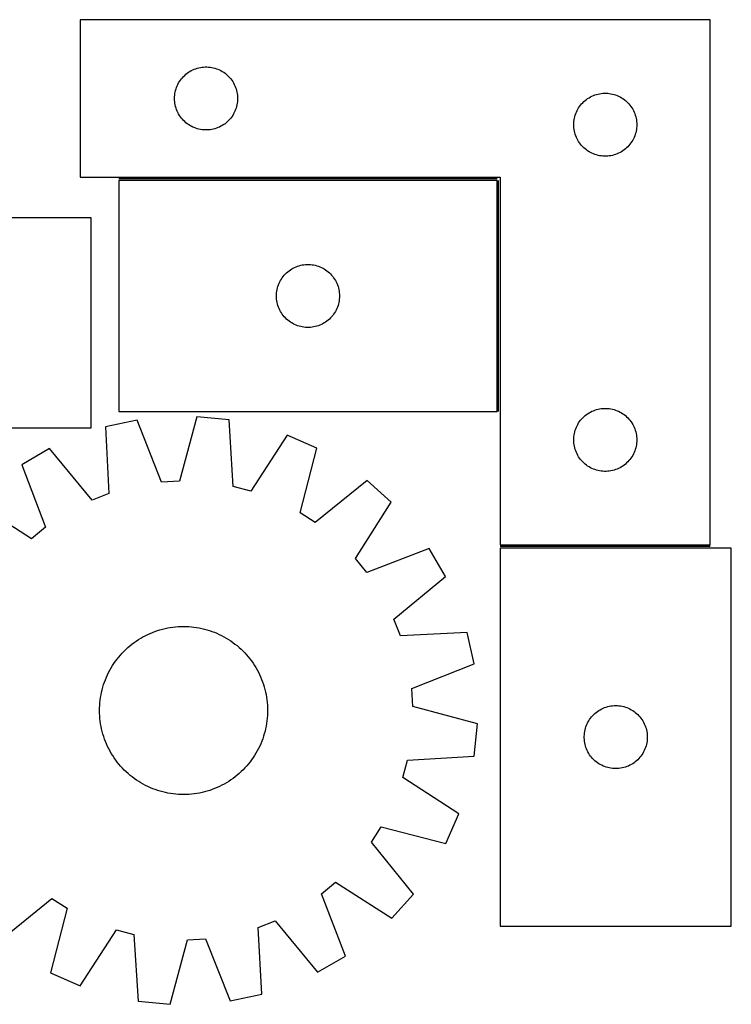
# Model space of a CAD drawing. Header units: millimetres. Extents: x 7 to 1491, y 7 to 489.
# Tile 6 of 6: x 1153 to 1491, y 13 to 481. Entities that reach past the tile are written whole.
import ezdxf

# ---------------------------------------------------------------- set-up
doc = ezdxf.new("R2010")
doc.units = ezdxf.units.MM
doc.layers.add('COMMON', color=5, linetype='CONTINUOUS', true_color=0x0000ff)
doc.layers.add('CUT', color=7, linetype='CONTINUOUS', true_color=0x000000)

msp = doc.modelspace()

# ---------------------------------------------------------------- linework, layer by layer
at = {"layer": 'COMMON'}
for p, q in [((1379.73868, 405.546906), (1199.73868, 405.546906)), ((1380.488681, 294.796905), (1380.488681, 404.796905)), ((1481.238681, 230.546906), (1381.238681, 230.546906))]:
    msp.add_line(p, q, dxfattribs=at)
at = {"layer": 'CUT'}
for p, q in [((1481.238681, 481.296906), (1181.238681, 481.296906)), ((1181.238681, 481.296906), (1181.238681, 406.296906)), ((1481.238681, 231.296906), (1481.238681, 481.296906)), ((1230.496398, 454.266068), (1231.049581, 454.805186)), ((1231.049581, 454.805186), (1231.629783, 455.315113)), ((1231.629783, 455.315113), (1232.235467, 455.794495)), ((1232.235467, 455.794495), (1232.865025, 456.242061)), ((1232.865025, 456.242061), (1233.516789, 456.656625)), ((1233.516789, 456.656625), (1234.18903, 457.037088)), ((1234.18903, 457.037088), (1234.879965, 457.38244)), ((1234.879965, 457.38244), (1235.587763, 457.691765)), ((1235.587763, 457.691765), (1236.310545, 457.964244)), ((1236.310545, 457.964244), (1237.046397, 458.199154)), ((1237.046397, 458.199154), (1237.793365, 458.395871)), ((1237.793365, 458.395871), (1238.54947, 458.553875)), ((1238.54947, 458.553875), (1239.312706, 458.672746)), ((1239.312706, 458.672746), (1240.081049, 458.752169)), ((1240.081049, 458.752169), (1240.852462, 458.791933)), ((1240.852462, 458.791933), (1241.6249, 458.791933)), ((1241.6249, 458.791933), (1242.396313, 458.752169)), ((1242.396313, 458.752169), (1243.164656, 458.672746)), ((1243.164656, 458.672746), (1243.927893, 458.553875)), ((1243.927893, 458.553875), (1244.683997, 458.395871)), ((1244.683997, 458.395871), (1245.430966, 458.199154)), ((1245.430966, 458.199154), (1246.166817, 457.964244)), ((1246.166817, 457.964244), (1246.8896, 457.691765)), ((1246.8896, 457.691765), (1247.597397, 457.38244)), ((1247.597397, 457.38244), (1248.288332, 457.037088)), ((1248.288332, 457.037088), (1248.960573, 456.656625)), ((1248.960573, 456.656625), (1249.612337, 456.242061)), ((1249.612337, 456.242061), (1250.241895, 455.794495)), ((1250.241895, 455.794495), (1250.847579, 455.315113)), ((1250.847579, 455.315113), (1251.427781, 454.805186)), ((1251.427781, 454.805186), (1251.980964, 454.266068)), ((1227.493928, 449.803714), (1227.821375, 450.503313)), ((1227.821375, 450.503313), (1228.184403, 451.185127)), ((1228.184403, 451.185127), (1228.582048, 451.847349)), ((1228.582048, 451.847349), (1229.013256, 452.488222)), ((1229.013256, 452.488222), (1229.476884, 453.106048)), ((1229.476884, 453.106048), (1229.971702, 453.699188)), ((1229.971702, 453.699188), (1230.496398, 454.266068)), ((1251.980964, 454.266068), (1252.50566, 453.699188)), ((1252.50566, 453.699188), (1253.000478, 453.106048)), ((1253.000478, 453.106048), (1253.464106, 452.488222)), ((1253.464106, 452.488222), (1253.895315, 451.847349)), ((1253.895315, 451.847349), (1254.29296, 451.185127)), ((1254.29296, 451.185127), (1254.655987, 450.503313)), ((1254.655987, 450.503313), (1254.983435, 449.803714)), ((1226.25857, 444.569087), (1226.318183, 445.339221)), ((1226.318183, 445.339221), (1226.417363, 446.105265)), ((1226.417363, 446.105265), (1226.555846, 446.865187)), ((1226.555846, 446.865187), (1226.733265, 447.616973)), ((1226.733265, 447.616973), (1226.94915, 448.358628)), ((1226.94915, 448.358628), (1227.202929, 449.088187)), ((1227.202929, 449.088187), (1227.493928, 449.803714)), ((1254.983435, 449.803714), (1255.274433, 449.088187)), ((1255.274433, 449.088187), (1255.528212, 448.358628)), ((1255.528212, 448.358628), (1255.744097, 447.616973)), ((1255.744097, 447.616973), (1255.921516, 446.865187)), ((1255.921516, 446.865187), (1256.06, 446.105265)), ((1256.06, 446.105265), (1256.159179, 445.339221)), ((1256.159179, 445.339221), (1256.218793, 444.569087)), ((1425.587763, 445.191765), (1426.310545, 445.464244)), ((1426.310545, 445.464244), (1427.046397, 445.699154)), ((1427.046397, 445.699154), (1427.793365, 445.895871)), ((1427.793365, 445.895871), (1428.54947, 446.053875)), ((1428.54947, 446.053875), (1429.312706, 446.172746)), ((1429.312706, 446.172746), (1430.081049, 446.252169)), ((1430.081049, 446.252169), (1430.852462, 446.291933)), ((1430.852462, 446.291933), (1431.6249, 446.291933)), ((1431.6249, 446.291933), (1432.396313, 446.252169)), ((1432.396313, 446.252169), (1433.164656, 446.172746)), ((1433.164656, 446.172746), (1433.927893, 446.053875)), ((1433.927893, 446.053875), (1434.683997, 445.895871)), ((1434.683997, 445.895871), (1435.430966, 445.699154)), ((1435.430966, 445.699154), (1436.166817, 445.464244)), ((1436.166817, 445.464244), (1436.8896, 445.191765)), ((1226.238681, 443.796906), (1226.25857, 444.569087)), ((1226.25857, 443.024725), (1226.238681, 443.796906)), ((1226.318183, 442.254591), (1226.25857, 443.024725)), ((1226.417363, 441.488547), (1226.318183, 442.254591)), ((1226.555846, 440.728625), (1226.417363, 441.488547)), ((1226.733265, 439.976839), (1226.555846, 440.728625)), ((1255.921516, 440.728625), (1255.744097, 439.976839)), ((1256.06, 441.488547), (1255.921516, 440.728625)), ((1256.159179, 442.254591), (1256.06, 441.488547)), ((1256.218793, 443.024725), (1256.159179, 442.254591)), ((1256.218793, 444.569087), (1256.238681, 443.796906)), ((1256.238681, 443.796906), (1256.218793, 443.024725)), ((1419.013256, 439.988222), (1419.476884, 440.606048)), ((1419.476884, 440.606048), (1419.971702, 441.199188)), ((1419.971702, 441.199188), (1420.496398, 441.766068)), ((1420.496398, 441.766068), (1421.049581, 442.305186)), ((1421.049581, 442.305186), (1421.629783, 442.815113)), ((1421.629783, 442.815113), (1422.235467, 443.294495)), ((1422.235467, 443.294495), (1422.865025, 443.742061)), ((1422.865025, 443.742061), (1423.516789, 444.156625)), ((1423.516789, 444.156625), (1424.18903, 444.537088)), ((1424.18903, 444.537088), (1424.879965, 444.88244)), ((1424.879965, 444.88244), (1425.587763, 445.191765)), ((1436.8896, 445.191765), (1437.597397, 444.88244)), ((1437.597397, 444.88244), (1438.288332, 444.537088)), ((1438.288332, 444.537088), (1438.960573, 444.156625)), ((1438.960573, 444.156625), (1439.612337, 443.742061)), ((1439.612337, 443.742061), (1440.241895, 443.294495)), ((1440.241895, 443.294495), (1440.847579, 442.815113)), ((1440.847579, 442.815113), (1441.427781, 442.305186)), ((1441.427781, 442.305186), (1441.980964, 441.766068)), ((1441.980964, 441.766068), (1442.50566, 441.199188)), ((1442.50566, 441.199188), (1443.000478, 440.606048)), ((1443.000478, 440.606048), (1443.464106, 439.988222)), ((1226.94915, 439.235183), (1226.733265, 439.976839)), ((1227.202929, 438.505625), (1226.94915, 439.235183)), ((1227.493928, 437.790097), (1227.202929, 438.505625)), ((1227.821375, 437.090499), (1227.493928, 437.790097)), ((1228.184403, 436.408685), (1227.821375, 437.090499)), ((1228.582048, 435.746463), (1228.184403, 436.408685)), ((1254.29296, 436.408685), (1253.895315, 435.746463)), ((1254.655987, 437.090499), (1254.29296, 436.408685)), ((1254.983435, 437.790097), (1254.655987, 437.090499)), ((1255.274433, 438.505625), (1254.983435, 437.790097)), ((1255.528212, 439.235183), (1255.274433, 438.505625)), ((1255.744097, 439.976839), (1255.528212, 439.235183)), ((1416.94915, 435.858628), (1417.202929, 436.588187)), ((1417.202929, 436.588187), (1417.493928, 437.303714)), ((1417.493928, 437.303714), (1417.821375, 438.003313)), ((1417.821375, 438.003313), (1418.184403, 438.685127)), ((1418.184403, 438.685127), (1418.582048, 439.347349)), ((1418.582048, 439.347349), (1419.013256, 439.988222)), ((1443.464106, 439.988222), (1443.895315, 439.347349)), ((1443.895315, 439.347349), (1444.29296, 438.685127)), ((1444.29296, 438.685127), (1444.655987, 438.003313)), ((1444.655987, 438.003313), (1444.983435, 437.303714)), ((1444.983435, 437.303714), (1445.274433, 436.588187)), ((1445.274433, 436.588187), (1445.528212, 435.858628)), ((1229.013256, 435.105589), (1228.582048, 435.746463)), ((1229.476884, 434.487764), (1229.013256, 435.105589)), ((1229.971702, 433.894624), (1229.476884, 434.487764)), ((1230.496398, 433.327744), (1229.971702, 433.894624)), ((1231.049581, 432.788625), (1230.496398, 433.327744)), ((1231.629783, 432.278699), (1231.049581, 432.788625)), ((1232.235467, 431.799317), (1231.629783, 432.278699)), ((1232.865025, 431.351751), (1232.235467, 431.799317)), ((1233.516789, 430.937186), (1232.865025, 431.351751)), ((1249.612337, 431.351751), (1248.960573, 430.937186)), ((1250.241895, 431.799317), (1249.612337, 431.351751)), ((1250.847579, 432.278699), (1250.241895, 431.799317)), ((1251.427781, 432.788625), (1250.847579, 432.278699)), ((1251.980964, 433.327744), (1251.427781, 432.788625)), ((1252.50566, 433.894624), (1251.980964, 433.327744)), ((1253.000478, 434.487764), (1252.50566, 433.894624)), ((1253.464106, 435.105589), (1253.000478, 434.487764)), ((1253.895315, 435.746463), (1253.464106, 435.105589)), ((1416.238681, 431.296906), (1416.25857, 432.069087)), ((1416.25857, 430.524725), (1416.238681, 431.296906)), ((1416.25857, 432.069087), (1416.318183, 432.839221)), ((1416.318183, 432.839221), (1416.417363, 433.605265)), ((1416.417363, 433.605265), (1416.555846, 434.365187)), ((1416.555846, 434.365187), (1416.733265, 435.116973)), ((1416.733265, 435.116973), (1416.94915, 435.858628)), ((1445.528212, 435.858628), (1445.744097, 435.116973)), ((1445.744097, 435.116973), (1445.921516, 434.365187)), ((1445.921516, 434.365187), (1446.06, 433.605265)), ((1446.06, 433.605265), (1446.159179, 432.839221)), ((1446.159179, 432.839221), (1446.218793, 432.069087)), ((1446.218793, 432.069087), (1446.238681, 431.296906)), ((1446.238681, 431.296906), (1446.218793, 430.524725)), ((1234.18903, 430.556724), (1233.516789, 430.937186)), ((1234.879965, 430.211372), (1234.18903, 430.556724)), ((1235.587763, 429.902046), (1234.879965, 430.211372)), ((1236.310545, 429.629567), (1235.587763, 429.902046)), ((1237.046397, 429.394658), (1236.310545, 429.629567)), ((1237.793365, 429.19794), (1237.046397, 429.394658)), ((1238.54947, 429.039937), (1237.793365, 429.19794)), ((1239.312706, 428.921066), (1238.54947, 429.039937)), ((1240.081049, 428.841643), (1239.312706, 428.921066)), ((1240.852462, 428.801879), (1240.081049, 428.841643)), ((1241.6249, 428.801879), (1240.852462, 428.801879)), ((1242.396313, 428.841643), (1241.6249, 428.801879)), ((1243.164656, 428.921066), (1242.396313, 428.841643)), ((1243.927893, 429.039937), (1243.164656, 428.921066)), ((1244.683997, 429.19794), (1243.927893, 429.039937)), ((1245.430966, 429.394658), (1244.683997, 429.19794)), ((1246.166817, 429.629567), (1245.430966, 429.394658)), ((1246.8896, 429.902046), (1246.166817, 429.629567)), ((1247.597397, 430.211372), (1246.8896, 429.902046)), ((1248.288332, 430.556724), (1247.597397, 430.211372)), ((1248.960573, 430.937186), (1248.288332, 430.556724)), ((1416.318183, 429.754591), (1416.25857, 430.524725)), ((1416.417363, 428.988547), (1416.318183, 429.754591)), ((1416.555846, 428.228625), (1416.417363, 428.988547)), ((1416.733265, 427.476839), (1416.555846, 428.228625)), ((1416.94915, 426.735183), (1416.733265, 427.476839)), ((1417.202929, 426.005625), (1416.94915, 426.735183)), ((1445.528212, 426.735183), (1445.274433, 426.005625)), ((1445.744097, 427.476839), (1445.528212, 426.735183)), ((1445.921516, 428.228625), (1445.744097, 427.476839)), ((1446.06, 428.988547), (1445.921516, 428.228625)), ((1446.159179, 429.754591), (1446.06, 428.988547)), ((1446.218793, 430.524725), (1446.159179, 429.754591)), ((1417.493928, 425.290097), (1417.202929, 426.005625)), ((1417.821375, 424.590499), (1417.493928, 425.290097)), ((1418.184403, 423.908685), (1417.821375, 424.590499)), ((1418.582048, 423.246463), (1418.184403, 423.908685)), ((1419.013256, 422.605589), (1418.582048, 423.246463)), ((1419.476884, 421.987764), (1419.013256, 422.605589)), ((1419.971702, 421.394624), (1419.476884, 421.987764)), ((1443.000478, 421.987764), (1442.50566, 421.394624)), ((1443.464106, 422.605589), (1443.000478, 421.987764)), ((1443.895315, 423.246463), (1443.464106, 422.605589)), ((1444.29296, 423.908685), (1443.895315, 423.246463)), ((1444.655987, 424.590499), (1444.29296, 423.908685)), ((1444.983435, 425.290097), (1444.655987, 424.590499)), ((1445.274433, 426.005625), (1444.983435, 425.290097)), ((1420.496398, 420.827744), (1419.971702, 421.394624)), ((1421.049581, 420.288625), (1420.496398, 420.827744)), ((1421.629783, 419.778699), (1421.049581, 420.288625)), ((1422.235467, 419.299317), (1421.629783, 419.778699)), ((1422.865025, 418.851751), (1422.235467, 419.299317)), ((1423.516789, 418.437186), (1422.865025, 418.851751)), ((1424.18903, 418.056724), (1423.516789, 418.437186)), ((1424.879965, 417.711372), (1424.18903, 418.056724)), ((1425.587763, 417.402046), (1424.879965, 417.711372)), ((1426.310545, 417.129567), (1425.587763, 417.402046)), ((1427.046397, 416.894658), (1426.310545, 417.129567)), ((1436.166817, 417.129567), (1435.430966, 416.894658)), ((1436.8896, 417.402046), (1436.166817, 417.129567)), ((1437.597397, 417.711372), (1436.8896, 417.402046)), ((1438.288332, 418.056724), (1437.597397, 417.711372)), ((1438.960573, 418.437186), (1438.288332, 418.056724)), ((1439.612337, 418.851751), (1438.960573, 418.437186)), ((1440.241895, 419.299317), (1439.612337, 418.851751)), ((1440.847579, 419.778699), (1440.241895, 419.299317)), ((1441.427781, 420.288625), (1440.847579, 419.778699)), ((1441.980964, 420.827744), (1441.427781, 420.288625)), ((1442.50566, 421.394624), (1441.980964, 420.827744)), ((1427.793365, 416.69794), (1427.046397, 416.894658)), ((1428.54947, 416.539937), (1427.793365, 416.69794)), ((1429.312706, 416.421066), (1428.54947, 416.539937)), ((1430.081049, 416.341643), (1429.312706, 416.421066)), ((1430.852462, 416.301879), (1430.081049, 416.341643)), ((1431.6249, 416.301879), (1430.852462, 416.301879)), ((1432.396313, 416.341643), (1431.6249, 416.301879)), ((1433.164656, 416.421066), (1432.396313, 416.341643)), ((1433.927893, 416.539937), (1433.164656, 416.421066)), ((1434.683997, 416.69794), (1433.927893, 416.539937)), ((1435.430966, 416.894658), (1434.683997, 416.69794)), ((1181.238681, 406.296906), (1381.238681, 406.296906)), ((1379.73868, 404.796905), (1199.73868, 404.796905)), ((1199.73868, 404.796905), (1199.73868, 294.796905)), ((1379.73868, 294.796905), (1379.73868, 404.796905)), ((1381.238681, 406.296906), (1381.238681, 231.296906)), ((1186.571738, 387.04348), (936.571738, 387.04348)), ((1186.571738, 287.04348), (1186.571738, 387.04348)), ((1279.54958, 360.805185), (1280.129782, 361.315112)), ((1280.129782, 361.315112), (1280.735466, 361.794494)), ((1280.735466, 361.794494), (1281.365024, 362.24206)), ((1281.365024, 362.24206), (1282.016788, 362.656624)), ((1282.016788, 362.656624), (1282.689029, 363.037087)), ((1282.689029, 363.037087), (1283.379964, 363.382439)), ((1283.379964, 363.382439), (1284.087762, 363.691764)), ((1284.087762, 363.691764), (1284.810544, 363.964243)), ((1284.810544, 363.964243), (1285.546396, 364.199153)), ((1285.546396, 364.199153), (1286.293364, 364.39587)), ((1286.293364, 364.39587), (1287.049469, 364.553874)), ((1287.049469, 364.553874), (1287.812705, 364.672745)), ((1287.812705, 364.672745), (1288.581048, 364.752168)), ((1288.581048, 364.752168), (1289.352461, 364.791932)), ((1289.352461, 364.791932), (1290.124899, 364.791932)), ((1290.124899, 364.791932), (1290.896312, 364.752168)), ((1290.896312, 364.752168), (1291.664655, 364.672745)), ((1291.664655, 364.672745), (1292.427892, 364.553874)), ((1292.427892, 364.553874), (1293.183996, 364.39587)), ((1293.183996, 364.39587), (1293.930965, 364.199153)), ((1293.930965, 364.199153), (1294.666816, 363.964243)), ((1294.666816, 363.964243), (1295.389599, 363.691764)), ((1295.389599, 363.691764), (1296.097396, 363.382439)), ((1296.097396, 363.382439), (1296.788331, 363.037087)), ((1296.788331, 363.037087), (1297.460572, 362.656624)), ((1297.460572, 362.656624), (1298.112336, 362.24206)), ((1298.112336, 362.24206), (1298.741894, 361.794494)), ((1298.741894, 361.794494), (1299.347578, 361.315112)), ((1299.347578, 361.315112), (1299.92778, 360.805185)), ((1275.993927, 355.803713), (1276.321374, 356.503312)), ((1276.321374, 356.503312), (1276.684402, 357.185126)), ((1276.684402, 357.185126), (1277.082047, 357.847348)), ((1277.082047, 357.847348), (1277.513255, 358.488221)), ((1277.513255, 358.488221), (1277.976883, 359.106047)), ((1277.976883, 359.106047), (1278.471701, 359.699187)), ((1278.471701, 359.699187), (1278.996397, 360.266067)), ((1278.996397, 360.266067), (1279.54958, 360.805185)), ((1299.92778, 360.805185), (1300.480963, 360.266067)), ((1300.480963, 360.266067), (1301.005659, 359.699187)), ((1301.005659, 359.699187), (1301.500477, 359.106047)), ((1301.500477, 359.106047), (1301.964105, 358.488221)), ((1301.964105, 358.488221), (1302.395314, 357.847348)), ((1302.395314, 357.847348), (1302.792959, 357.185126)), ((1302.792959, 357.185126), (1303.155986, 356.503312)), ((1303.155986, 356.503312), (1303.483434, 355.803713)), ((1274.818182, 351.33922), (1274.917362, 352.105264)), ((1274.917362, 352.105264), (1275.055845, 352.865186)), ((1275.055845, 352.865186), (1275.233264, 353.616972)), ((1275.233264, 353.616972), (1275.449149, 354.358627)), ((1275.449149, 354.358627), (1275.702928, 355.088186)), ((1275.702928, 355.088186), (1275.993927, 355.803713)), ((1303.483434, 355.803713), (1303.774432, 355.088186)), ((1303.774432, 355.088186), (1304.028211, 354.358627)), ((1304.028211, 354.358627), (1304.244096, 353.616972)), ((1304.244096, 353.616972), (1304.421515, 352.865186)), ((1304.421515, 352.865186), (1304.559999, 352.105264)), ((1304.559999, 352.105264), (1304.659178, 351.33922)), ((1274.73868, 349.796905), (1274.758569, 350.569086)), ((1274.758569, 349.024724), (1274.73868, 349.796905)), ((1274.758569, 350.569086), (1274.818182, 351.33922)), ((1274.818182, 348.25459), (1274.758569, 349.024724)), ((1274.917362, 347.488546), (1274.818182, 348.25459)), ((1275.055845, 346.728624), (1274.917362, 347.488546)), ((1304.559999, 347.488546), (1304.421515, 346.728624)), ((1304.659178, 348.25459), (1304.559999, 347.488546)), ((1304.659178, 351.33922), (1304.718792, 350.569086)), ((1304.718792, 349.024724), (1304.659178, 348.25459)), ((1304.718792, 350.569086), (1304.73868, 349.796905)), ((1304.73868, 349.796905), (1304.718792, 349.024724)), ((1275.233264, 345.976838), (1275.055845, 346.728624)), ((1275.449149, 345.235182), (1275.233264, 345.976838)), ((1275.702928, 344.505624), (1275.449149, 345.235182)), ((1275.993927, 343.790096), (1275.702928, 344.505624)), ((1276.321374, 343.090498), (1275.993927, 343.790096)), ((1276.684402, 342.408684), (1276.321374, 343.090498)), ((1277.082047, 341.746462), (1276.684402, 342.408684)), ((1302.792959, 342.408684), (1302.395314, 341.746462)), ((1303.155986, 343.090498), (1302.792959, 342.408684)), ((1303.483434, 343.790096), (1303.155986, 343.090498)), ((1303.774432, 344.505624), (1303.483434, 343.790096)), ((1304.028211, 345.235182), (1303.774432, 344.505624)), ((1304.244096, 345.976838), (1304.028211, 345.235182)), ((1304.421515, 346.728624), (1304.244096, 345.976838)), ((1277.513255, 341.105588), (1277.082047, 341.746462)), ((1277.976883, 340.487763), (1277.513255, 341.105588)), ((1278.471701, 339.894623), (1277.976883, 340.487763)), ((1278.996397, 339.327743), (1278.471701, 339.894623)), ((1279.54958, 338.788624), (1278.996397, 339.327743)), ((1280.129782, 338.278698), (1279.54958, 338.788624)), ((1280.735466, 337.799316), (1280.129782, 338.278698)), ((1281.365024, 337.35175), (1280.735466, 337.799316)), ((1298.741894, 337.799316), (1298.112336, 337.35175)), ((1299.347578, 338.278698), (1298.741894, 337.799316)), ((1299.92778, 338.788624), (1299.347578, 338.278698)), ((1300.480963, 339.327743), (1299.92778, 338.788624)), ((1301.005659, 339.894623), (1300.480963, 339.327743)), ((1301.500477, 340.487763), (1301.005659, 339.894623)), ((1301.964105, 341.105588), (1301.500477, 340.487763)), ((1302.395314, 341.746462), (1301.964105, 341.105588)), ((1282.016788, 336.937185), (1281.365024, 337.35175)), ((1282.689029, 336.556723), (1282.016788, 336.937185)), ((1283.379964, 336.211371), (1282.689029, 336.556723)), ((1284.087762, 335.902045), (1283.379964, 336.211371)), ((1284.810544, 335.629566), (1284.087762, 335.902045)), ((1285.546396, 335.394657), (1284.810544, 335.629566)), ((1286.293364, 335.197939), (1285.546396, 335.394657)), ((1287.049469, 335.039936), (1286.293364, 335.197939)), ((1287.812705, 334.921065), (1287.049469, 335.039936)), ((1288.581048, 334.841642), (1287.812705, 334.921065)), ((1289.352461, 334.801878), (1288.581048, 334.841642)), ((1290.124899, 334.801878), (1289.352461, 334.801878)), ((1290.896312, 334.841642), (1290.124899, 334.801878)), ((1291.664655, 334.921065), (1290.896312, 334.841642)), ((1292.427892, 335.039936), (1291.664655, 334.921065)), ((1293.183996, 335.197939), (1292.427892, 335.039936)), ((1293.930965, 335.394657), (1293.183996, 335.197939)), ((1294.666816, 335.629566), (1293.930965, 335.394657)), ((1295.389599, 335.902045), (1294.666816, 335.629566)), ((1296.097396, 336.211371), (1295.389599, 335.902045)), ((1296.788331, 336.556723), (1296.097396, 336.211371)), ((1297.460572, 336.937185), (1296.788331, 336.556723)), ((1298.112336, 337.35175), (1297.460572, 336.937185)), ((1425.587763, 295.191765), (1426.310545, 295.464244)), ((1426.310545, 295.464244), (1427.046397, 295.699154)), ((1427.046397, 295.699154), (1427.793365, 295.895871)), ((1427.793365, 295.895871), (1428.54947, 296.053875)), ((1428.54947, 296.053875), (1429.312706, 296.172746)), ((1429.312706, 296.172746), (1430.081049, 296.252169)), ((1430.081049, 296.252169), (1430.852462, 296.291933)), ((1430.852462, 296.291933), (1431.6249, 296.291933)), ((1431.6249, 296.291933), (1432.396313, 296.252169)), ((1432.396313, 296.252169), (1433.164656, 296.172746)), ((1433.164656, 296.172746), (1433.927893, 296.053875)), ((1433.927893, 296.053875), (1434.683997, 295.895871)), ((1434.683997, 295.895871), (1435.430966, 295.699154)), ((1435.430966, 295.699154), (1436.166817, 295.464244)), ((1436.166817, 295.464244), (1436.8896, 295.191765)), ((1208.392418, 290.712276), (1193.35647, 287.448717)), ((1199.73868, 294.796905), (1379.73868, 294.796905)), ((1220.066193, 261.170819), (1208.392418, 290.712276)), ((1236.885475, 292.328296), (1228.626779, 261.656343)), ((1252.194006, 290.785762), (1236.885475, 292.328296)), ((1254.167614, 259.082771), (1252.194006, 290.785762)), ((1419.013256, 289.988222), (1419.476884, 290.606048)), ((1419.476884, 290.606048), (1419.971702, 291.199188)), ((1419.971702, 291.199188), (1420.496398, 291.766068)), ((1420.496398, 291.766068), (1421.049581, 292.305186)), ((1421.049581, 292.305186), (1421.629783, 292.815113)), ((1421.629783, 292.815113), (1422.235467, 293.294495)), ((1422.235467, 293.294495), (1422.865025, 293.742061)), ((1422.865025, 293.742061), (1423.516789, 294.156625)), ((1423.516789, 294.156625), (1424.18903, 294.537088)), ((1424.18903, 294.537088), (1424.879965, 294.88244)), ((1424.879965, 294.88244), (1425.587763, 295.191765)), ((1436.8896, 295.191765), (1437.597397, 294.88244)), ((1437.597397, 294.88244), (1438.288332, 294.537088)), ((1438.288332, 294.537088), (1438.960573, 294.156625)), ((1438.960573, 294.156625), (1439.612337, 293.742061)), ((1439.612337, 293.742061), (1440.241895, 293.294495)), ((1440.241895, 293.294495), (1440.847579, 292.815113)), ((1440.847579, 292.815113), (1441.427781, 292.305186)), ((1441.427781, 292.305186), (1441.980964, 291.766068)), ((1441.980964, 291.766068), (1442.50566, 291.199188)), ((1442.50566, 291.199188), (1443.000478, 290.606048)), ((1443.000478, 290.606048), (1443.464106, 289.988222)), ((1011.571738, 287.04348), (1186.571738, 287.04348)), ((1193.35647, 287.448717), (1194.980138, 255.725879)), ((1416.94915, 285.858628), (1417.202929, 286.588187)), ((1417.202929, 286.588187), (1417.493928, 287.303714)), ((1417.493928, 287.303714), (1417.821375, 288.003313)), ((1417.821375, 288.003313), (1418.184403, 288.685127)), ((1418.184403, 288.685127), (1418.582048, 289.347349)), ((1418.582048, 289.347349), (1419.013256, 289.988222)), ((1443.464106, 289.988222), (1443.895315, 289.347349)), ((1443.895315, 289.347349), (1444.29296, 288.685127)), ((1444.29296, 288.685127), (1444.655987, 288.003313)), ((1444.655987, 288.003313), (1444.983435, 287.303714)), ((1444.983435, 287.303714), (1445.274433, 286.588187)), ((1445.274433, 286.588187), (1445.528212, 285.858628)), ((1279.791891, 283.517849), (1262.45925, 256.899166)), ((1293.874501, 277.320216), (1279.791891, 283.517849)), ((1416.238681, 281.296906), (1416.25857, 282.069087)), ((1416.25857, 280.524725), (1416.238681, 281.296906)), ((1416.25857, 282.069087), (1416.318183, 282.839221)), ((1416.318183, 282.839221), (1416.417363, 283.605265)), ((1416.417363, 283.605265), (1416.555846, 284.365187)), ((1416.555846, 284.365187), (1416.733265, 285.116973)), ((1416.733265, 285.116973), (1416.94915, 285.858628)), ((1445.528212, 285.858628), (1445.744097, 285.116973)), ((1445.744097, 285.116973), (1445.921516, 284.365187)), ((1445.921516, 284.365187), (1446.06, 283.605265)), ((1446.06, 283.605265), (1446.159179, 282.839221)), ((1446.159179, 282.839221), (1446.218793, 282.069087)), ((1446.218793, 282.069087), (1446.238681, 281.296906)), ((1446.238681, 281.296906), (1446.218793, 280.524725)), ((1166.75734, 277.106952), (1153.465799, 269.356759)), ((1186.988572, 252.618751), (1166.75734, 277.106952)), ((1285.95475, 246.559002), (1293.874501, 277.320216)), ((1416.318183, 279.754591), (1416.25857, 280.524725)), ((1416.417363, 278.988547), (1416.318183, 279.754591)), ((1416.555846, 278.228625), (1416.417363, 278.988547)), ((1416.733265, 277.476839), (1416.555846, 278.228625)), ((1416.94915, 276.735183), (1416.733265, 277.476839)), ((1417.202929, 276.005625), (1416.94915, 276.735183)), ((1445.528212, 276.735183), (1445.274433, 276.005625)), ((1445.744097, 277.476839), (1445.528212, 276.735183)), ((1445.921516, 278.228625), (1445.744097, 277.476839)), ((1446.06, 278.988547), (1445.921516, 278.228625)), ((1446.159179, 279.754591), (1446.06, 278.988547)), ((1446.218793, 280.524725), (1446.159179, 279.754591)), ((1417.493928, 275.290097), (1417.202929, 276.005625)), ((1417.821375, 274.590499), (1417.493928, 275.290097)), ((1418.184403, 273.908685), (1417.821375, 274.590499)), ((1418.582048, 273.246463), (1418.184403, 273.908685)), ((1419.013256, 272.605589), (1418.582048, 273.246463)), ((1419.476884, 271.987764), (1419.013256, 272.605589)), ((1419.971702, 271.394624), (1419.476884, 271.987764)), ((1443.000478, 271.987764), (1442.50566, 271.394624)), ((1443.464106, 272.605589), (1443.000478, 271.987764)), ((1443.895315, 273.246463), (1443.464106, 272.605589)), ((1444.29296, 273.908685), (1443.895315, 273.246463)), ((1444.655987, 274.590499), (1444.29296, 273.908685)), ((1444.983435, 275.290097), (1444.655987, 274.590499)), ((1445.274433, 276.005625), (1444.983435, 275.290097)), ((1153.465799, 269.356759), (1164.812895, 239.688289)), ((1420.496398, 270.827744), (1419.971702, 271.394624)), ((1421.049581, 270.288625), (1420.496398, 270.827744)), ((1421.629783, 269.778699), (1421.049581, 270.288625)), ((1422.235467, 269.299317), (1421.629783, 269.778699)), ((1422.865025, 268.851751), (1422.235467, 269.299317)), ((1423.516789, 268.437186), (1422.865025, 268.851751)), ((1424.18903, 268.056724), (1423.516789, 268.437186)), ((1424.879965, 267.711372), (1424.18903, 268.056724)), ((1425.587763, 267.402046), (1424.879965, 267.711372)), ((1426.310545, 267.129567), (1425.587763, 267.402046)), ((1436.8896, 267.402046), (1436.166817, 267.129567)), ((1437.597397, 267.711372), (1436.8896, 267.402046)), ((1438.288332, 268.056724), (1437.597397, 267.711372)), ((1438.960573, 268.437186), (1438.288332, 268.056724)), ((1439.612337, 268.851751), (1438.960573, 268.437186)), ((1440.241895, 269.299317), (1439.612337, 268.851751)), ((1440.847579, 269.778699), (1440.241895, 269.299317)), ((1441.427781, 270.288625), (1440.847579, 269.778699)), ((1441.980964, 270.827744), (1441.427781, 270.288625)), ((1442.50566, 271.394624), (1441.980964, 270.827744)), ((1427.046397, 266.894658), (1426.310545, 267.129567)), ((1427.793365, 266.69794), (1427.046397, 266.894658)), ((1428.54947, 266.539937), (1427.793365, 266.69794)), ((1429.312706, 266.421066), (1428.54947, 266.539937)), ((1430.081049, 266.341643), (1429.312706, 266.421066)), ((1430.852462, 266.301879), (1430.081049, 266.341643)), ((1431.6249, 266.301879), (1430.852462, 266.301879)), ((1432.396313, 266.341643), (1431.6249, 266.301879)), ((1433.164656, 266.421066), (1432.396313, 266.341643)), ((1433.927893, 266.539937), (1433.164656, 266.421066)), ((1434.683997, 266.69794), (1433.927893, 266.539937)), ((1435.430966, 266.894658), (1434.683997, 266.69794)), ((1436.166817, 267.129567), (1435.430966, 266.894658)), ((1228.626779, 261.656343), (1220.066193, 261.170819)), ((1262.45925, 256.899166), (1254.167614, 259.082771)), ((1317.875741, 261.879804), (1293.165794, 241.920013)), ((1329.353924, 251.633739), (1317.875741, 261.879804)), ((1194.980138, 255.725879), (1186.988572, 252.618751)), ((1158.172619, 234.263705), (1131.364304, 251.301573)), ((1312.316055, 224.825423), (1329.353924, 251.633739)), ((1293.165794, 241.920013), (1285.95475, 246.559002)), ((1164.812895, 239.688289), (1158.172619, 234.263705)), ((1381.238681, 231.296906), (1481.238681, 231.296906)), ((1491.238681, 229.796905), (1381.238681, 229.796905)), ((1381.238681, 229.796905), (1381.238681, 49.796905)), ((1491.238681, 49.796905), (1491.238681, 229.796905)), ((1347.40911, 229.532244), (1317.740639, 218.185148)), ((1355.159303, 216.240703), (1347.40911, 229.532244)), ((1317.740639, 218.185148), (1312.316055, 224.825423)), ((1330.671102, 196.009471), (1355.159303, 216.240703)), ((1225.445296, 192.148968), (1226.69406, 192.288953)), ((1226.69406, 192.288953), (1227.946604, 192.389645)), ((1227.946604, 192.389645), (1229.201694, 192.450944)), ((1229.201694, 192.450944), (1230.458089, 192.47279)), ((1230.458089, 192.47279), (1231.714551, 192.45516)), ((1231.714551, 192.45516), (1232.969839, 192.398073)), ((1232.969839, 192.398073), (1234.222714, 192.301584)), ((1234.222714, 192.301584), (1235.471941, 192.165789)), ((1235.471941, 192.165789), (1236.716285, 191.990822)), ((1333.77823, 188.017905), (1330.671102, 196.009471)), ((1210.105806, 186.868318), (1211.19627, 187.492735)), ((1211.19627, 187.492735), (1212.305809, 188.082591)), ((1212.305809, 188.082591), (1213.433328, 188.637304)), ((1213.433328, 188.637304), (1214.577715, 189.156328)), ((1214.577715, 189.156328), (1215.73784, 189.639149)), ((1215.73784, 189.639149), (1216.912559, 190.085292)), ((1216.912559, 190.085292), (1218.100711, 190.494316)), ((1218.100711, 190.494316), (1219.301125, 190.865817)), ((1219.301125, 190.865817), (1220.512616, 191.199429)), ((1220.512616, 191.199429), (1221.733988, 191.494823)), ((1221.733988, 191.494823), (1222.964036, 191.751706)), ((1222.964036, 191.751706), (1224.201546, 191.969826)), ((1224.201546, 191.969826), (1225.445296, 192.148968)), ((1236.716285, 191.990822), (1237.95452, 191.776856)), ((1237.95452, 191.776856), (1239.185423, 191.524101)), ((1239.185423, 191.524101), (1240.407779, 191.232807)), ((1240.407779, 191.232807), (1241.620382, 190.903262)), ((1241.620382, 190.903262), (1242.822036, 190.535791)), ((1242.822036, 190.535791), (1244.011554, 190.130756)), ((1244.011554, 190.130756), (1245.187763, 189.688557)), ((1245.187763, 189.688557), (1246.349502, 189.209631)), ((1246.349502, 189.209631), (1247.495624, 188.69445)), ((1247.495624, 188.69445), (1248.624998, 188.143523)), ((1248.624998, 188.143523), (1249.73651, 187.557393)), ((1249.73651, 187.557393), (1250.829062, 186.936639)), ((1365.501068, 189.641573), (1333.77823, 188.017905)), ((1368.764627, 174.605625), (1365.501068, 189.641573)), ((1204.022421, 182.432868), (1204.976566, 183.250557)), ((1204.976566, 183.250557), (1205.955924, 184.037871)), ((1205.955924, 184.037871), (1206.959529, 184.794036)), ((1206.959529, 184.794036), (1207.98639, 185.518303)), ((1207.98639, 185.518303), (1209.035494, 186.209958)), ((1209.035494, 186.209958), (1210.105806, 186.868318)), ((1250.829062, 186.936639), (1251.901578, 186.281874)), ((1251.901578, 186.281874), (1252.952997, 185.593743)), ((1252.952997, 185.593743), (1253.982283, 184.872925)), ((1253.982283, 184.872925), (1254.988419, 184.120133)), ((1254.988419, 184.120133), (1255.970413, 183.336109)), ((1255.970413, 183.336109), (1256.927296, 182.521626)), ((1199.661934, 177.918063), (1200.476417, 178.874945)), ((1200.476417, 178.874945), (1201.320554, 179.805773)), ((1201.320554, 179.805773), (1202.193513, 180.709625)), ((1202.193513, 180.709625), (1203.094432, 181.585612)), ((1203.094432, 181.585612), (1204.022421, 182.432868)), ((1256.927296, 182.521626), (1257.858123, 181.677489)), ((1257.858123, 181.677489), (1258.761976, 180.80453)), ((1258.761976, 180.80453), (1259.637963, 179.903611)), ((1259.637963, 179.903611), (1260.485218, 178.975622)), ((1260.485218, 178.975622), (1261.302907, 178.021477)), ((1196.061404, 172.776712), (1196.716169, 173.849227)), ((1196.716169, 173.849227), (1197.4043, 174.900646)), ((1197.4043, 174.900646), (1198.125118, 175.929932)), ((1198.125118, 175.929932), (1198.87791, 176.936068)), ((1198.87791, 176.936068), (1199.661934, 177.918063)), ((1261.302907, 178.021477), (1262.090222, 177.042119)), ((1262.090222, 177.042119), (1262.846386, 176.038514)), ((1262.846386, 176.038514), (1263.570653, 175.011653)), ((1263.570653, 175.011653), (1264.262308, 173.962549)), ((1264.262308, 173.962549), (1264.920669, 172.892237)), ((1339.223169, 162.93185), (1368.764627, 174.605625)), ((1193.788412, 168.297151), (1194.303593, 169.443273)), ((1194.303593, 169.443273), (1194.85452, 170.572647)), ((1194.85452, 170.572647), (1195.44065, 171.684159)), ((1195.44065, 171.684159), (1196.061404, 172.776712)), ((1264.920669, 172.892237), (1265.545085, 171.801773)), ((1265.545085, 171.801773), (1266.134941, 170.692234)), ((1266.134941, 170.692234), (1266.689655, 169.564715)), ((1266.689655, 169.564715), (1267.208678, 168.420328)), ((1192.094781, 163.568032), (1192.462252, 164.769685)), ((1192.462252, 164.769685), (1192.867287, 165.959204)), ((1192.867287, 165.959204), (1193.309486, 167.135412)), ((1193.309486, 167.135412), (1193.788412, 168.297151)), ((1267.208678, 168.420328), (1267.6915, 167.260203)), ((1267.6915, 167.260203), (1268.137643, 166.085484)), ((1268.137643, 166.085484), (1268.546666, 164.897332)), ((1268.546666, 164.897332), (1268.918168, 163.696918)), ((1191.007221, 158.663935), (1191.221187, 159.902169)), ((1191.221187, 159.902169), (1191.473942, 161.133072)), ((1191.473942, 161.133072), (1191.765236, 162.355428)), ((1191.765236, 162.355428), (1192.094781, 163.568032)), ((1268.918168, 163.696918), (1269.25178, 162.485427)), ((1269.25178, 162.485427), (1269.547173, 161.264055)), ((1269.547173, 161.264055), (1269.804057, 160.034007)), ((1269.804057, 160.034007), (1270.022177, 158.796497)), ((1339.708694, 154.371264), (1339.223169, 162.93185)), ((1190.542883, 153.6622), (1190.59997, 154.917488)), ((1190.59997, 154.917488), (1190.696459, 156.170364)), ((1190.696459, 156.170364), (1190.832254, 157.41959)), ((1190.832254, 157.41959), (1191.007221, 158.663935)), ((1270.022177, 158.796497), (1270.201318, 157.552747)), ((1270.201318, 157.552747), (1270.341304, 156.303983)), ((1270.341304, 156.303983), (1270.441996, 155.051439)), ((1270.441996, 155.051439), (1270.503295, 153.796349)), ((1433.930323, 154.618223), (1434.696366, 154.717403)), ((1434.696366, 154.717403), (1435.4665, 154.777016)), ((1435.4665, 154.777016), (1436.238681, 154.796905)), ((1436.238681, 154.796905), (1437.010862, 154.777016)), ((1437.010862, 154.777016), (1437.780996, 154.717403)), ((1437.780996, 154.717403), (1438.54704, 154.618223)), ((1190.525253, 152.405739), (1190.542883, 153.6622)), ((1190.547099, 151.149343), (1190.525253, 152.405739)), ((1190.608398, 149.894254), (1190.547099, 151.149343)), ((1270.450423, 150.028204), (1270.353935, 148.775329)), ((1270.507511, 151.283492), (1270.450423, 150.028204)), ((1270.503295, 153.796349), (1270.52514, 152.539954)), ((1270.52514, 152.539954), (1270.507511, 151.283492)), ((1370.380647, 146.112568), (1339.708694, 154.371264)), ((1424.720474, 149.405803), (1425.230401, 149.986005)), ((1425.230401, 149.986005), (1425.769519, 150.539188)), ((1425.769519, 150.539188), (1426.336399, 151.063884)), ((1426.336399, 151.063884), (1426.929539, 151.558702)), ((1426.929539, 151.558702), (1427.547365, 152.02233)), ((1427.547365, 152.02233), (1428.188238, 152.453538)), ((1428.188238, 152.453538), (1428.85046, 152.851183)), ((1428.85046, 152.851183), (1429.532274, 153.214211)), ((1429.532274, 153.214211), (1430.231873, 153.541658)), ((1430.231873, 153.541658), (1430.9474, 153.832657)), ((1430.9474, 153.832657), (1431.676959, 154.086436)), ((1431.676959, 154.086436), (1432.418614, 154.302321)), ((1432.418614, 154.302321), (1433.1704, 154.47974)), ((1433.1704, 154.47974), (1433.930323, 154.618223)), ((1438.54704, 154.618223), (1439.306962, 154.47974)), ((1439.306962, 154.47974), (1440.058748, 154.302321)), ((1440.058748, 154.302321), (1440.800404, 154.086436)), ((1440.800404, 154.086436), (1441.529962, 153.832657)), ((1441.529962, 153.832657), (1442.24549, 153.541658)), ((1442.24549, 153.541658), (1442.945088, 153.214211)), ((1442.945088, 153.214211), (1443.626902, 152.851183)), ((1443.626902, 152.851183), (1444.289124, 152.453538)), ((1444.289124, 152.453538), (1444.929998, 152.02233)), ((1444.929998, 152.02233), (1445.547823, 151.558702)), ((1445.547823, 151.558702), (1446.140963, 151.063884)), ((1446.140963, 151.063884), (1446.707843, 150.539188)), ((1446.707843, 150.539188), (1447.246962, 149.986005)), ((1447.246962, 149.986005), (1447.756888, 149.405803)), ((1190.70909, 148.641709), (1190.608398, 149.894254)), ((1190.849075, 147.392945), (1190.70909, 148.641709)), ((1191.028217, 146.149195), (1190.849075, 147.392945)), ((1191.246337, 144.911685), (1191.028217, 146.149195)), ((1270.043173, 146.281758), (1269.829206, 145.043523)), ((1270.21814, 147.526102), (1270.043173, 146.281758)), ((1270.353935, 148.775329), (1270.21814, 147.526102)), ((1368.838113, 130.804037), (1370.380647, 146.112568)), ((1422.071343, 144.725041), (1422.343822, 145.447823)), ((1422.343822, 145.447823), (1422.653147, 146.155621)), ((1422.653147, 146.155621), (1422.998499, 146.846556)), ((1422.998499, 146.846556), (1423.378962, 147.518797)), ((1423.378962, 147.518797), (1423.793526, 148.170561)), ((1423.793526, 148.170561), (1424.241092, 148.800119)), ((1424.241092, 148.800119), (1424.720474, 149.405803)), ((1447.756888, 149.405803), (1448.23627, 148.800119)), ((1448.23627, 148.800119), (1448.683836, 148.170561)), ((1448.683836, 148.170561), (1449.098401, 147.518797)), ((1449.098401, 147.518797), (1449.478863, 146.846556)), ((1449.478863, 146.846556), (1449.824215, 146.155621)), ((1449.824215, 146.155621), (1450.133541, 145.447823)), ((1450.133541, 145.447823), (1450.40602, 144.725041)), ((1191.50322, 143.681637), (1191.246337, 144.911685)), ((1191.798614, 142.460265), (1191.50322, 143.681637)), ((1192.132226, 141.248775), (1191.798614, 142.460265)), ((1192.503727, 140.048361), (1192.132226, 141.248775)), ((1268.955613, 141.377661), (1268.588141, 140.176007)), ((1269.285158, 142.590264), (1268.955613, 141.377661)), ((1269.576451, 143.81262), (1269.285158, 142.590264)), ((1269.829206, 145.043523), (1269.576451, 143.81262)), ((1421.243654, 140.183124), (1421.283418, 140.954537)), ((1421.283418, 140.954537), (1421.362841, 141.72288)), ((1421.362841, 141.72288), (1421.481712, 142.486116)), ((1421.481712, 142.486116), (1421.639716, 143.242221)), ((1421.639716, 143.242221), (1421.836433, 143.989189)), ((1421.836433, 143.989189), (1422.071343, 144.725041)), ((1450.40602, 144.725041), (1450.640929, 143.989189)), ((1450.640929, 143.989189), (1450.837647, 143.242221)), ((1450.837647, 143.242221), (1450.99565, 142.486116)), ((1450.99565, 142.486116), (1451.114521, 141.72288)), ((1451.114521, 141.72288), (1451.193944, 140.954537)), ((1451.193944, 140.954537), (1451.233708, 140.183124)), ((1192.912751, 138.860208), (1192.503727, 140.048361)), ((1193.358894, 137.68549), (1192.912751, 138.860208)), ((1193.841715, 136.525365), (1193.358894, 137.68549)), ((1194.360739, 135.380978), (1193.841715, 136.525365)), ((1267.261982, 136.648541), (1266.746801, 135.502419)), ((1267.740908, 137.81028), (1267.261982, 136.648541)), ((1268.183106, 138.986489), (1267.740908, 137.81028)), ((1268.588141, 140.176007), (1268.183106, 138.986489)), ((1421.243654, 139.410686), (1421.243654, 140.183124)), ((1421.283418, 138.639273), (1421.243654, 139.410686)), ((1421.362841, 137.87093), (1421.283418, 138.639273)), ((1421.481712, 137.107693), (1421.362841, 137.87093)), ((1421.639716, 136.351589), (1421.481712, 137.107693)), ((1421.836433, 135.60462), (1421.639716, 136.351589)), ((1450.837647, 136.351589), (1450.640929, 135.60462)), ((1450.99565, 137.107693), (1450.837647, 136.351589)), ((1451.114521, 137.87093), (1450.99565, 137.107693)), ((1451.193944, 138.639273), (1451.114521, 137.87093)), ((1451.233708, 139.410686), (1451.193944, 138.639273)), ((1451.233708, 140.183124), (1451.233708, 139.410686)), ((1194.915452, 134.253458), (1194.360739, 135.380978)), ((1195.505308, 133.143919), (1194.915452, 134.253458)), ((1196.129725, 132.053456), (1195.505308, 133.143919)), ((1196.788085, 130.983144), (1196.129725, 132.053456)), ((1264.98899, 132.168981), (1264.334224, 131.096465)), ((1265.609744, 133.261533), (1264.98899, 132.168981)), ((1266.195874, 134.373045), (1265.609744, 133.261533)), ((1266.746801, 135.502419), (1266.195874, 134.373045)), ((1422.071343, 134.868769), (1421.836433, 135.60462)), ((1422.343822, 134.145986), (1422.071343, 134.868769)), ((1422.653147, 133.438189), (1422.343822, 134.145986)), ((1422.998499, 132.747254), (1422.653147, 133.438189)), ((1423.378962, 132.075013), (1422.998499, 132.747254)), ((1423.793526, 131.423249), (1423.378962, 132.075013)), ((1424.241092, 130.793691), (1423.793526, 131.423249)), ((1448.683836, 131.423249), (1448.23627, 130.793691)), ((1449.098401, 132.075013), (1448.683836, 131.423249)), ((1449.478863, 132.747254), (1449.098401, 132.075013)), ((1449.824215, 133.438189), (1449.478863, 132.747254)), ((1450.133541, 134.145986), (1449.824215, 133.438189)), ((1450.40602, 134.868769), (1450.133541, 134.145986)), ((1450.640929, 135.60462), (1450.40602, 134.868769)), ((1197.47974, 129.934039), (1196.788085, 130.983144)), ((1198.204007, 128.907178), (1197.47974, 129.934039)), ((1198.960171, 127.903573), (1198.204007, 128.907178)), ((1199.747486, 126.924215), (1198.960171, 127.903573)), ((1200.565175, 125.970071), (1199.747486, 126.924215)), ((1261.388459, 127.02763), (1260.573976, 126.070747)), ((1262.172484, 128.009624), (1261.388459, 127.02763)), ((1262.925276, 129.01576), (1262.172484, 128.009624)), ((1263.646093, 130.045046), (1262.925276, 129.01576)), ((1264.334224, 131.096465), (1263.646093, 130.045046)), ((1334.951516, 120.538793), (1337.135122, 128.830429)), ((1337.135122, 128.830429), (1368.838113, 130.804037)), ((1424.720474, 130.188007), (1424.241092, 130.793691)), ((1425.230401, 129.607805), (1424.720474, 130.188007)), ((1425.769519, 129.054622), (1425.230401, 129.607805)), ((1426.336399, 128.529926), (1425.769519, 129.054622)), ((1426.929539, 128.035108), (1426.336399, 128.529926)), ((1427.547365, 127.57148), (1426.929539, 128.035108)), ((1428.188238, 127.140271), (1427.547365, 127.57148)), ((1428.85046, 126.742626), (1428.188238, 127.140271)), ((1429.532274, 126.379599), (1428.85046, 126.742626)), ((1443.626902, 126.742626), (1442.945088, 126.379599)), ((1444.289124, 127.140271), (1443.626902, 126.742626)), ((1444.929998, 127.57148), (1444.289124, 127.140271)), ((1445.547823, 128.035108), (1444.929998, 127.57148)), ((1446.140963, 128.529926), (1445.547823, 128.035108)), ((1446.707843, 129.054622), (1446.140963, 128.529926)), ((1447.246962, 129.607805), (1446.707843, 129.054622)), ((1447.756888, 130.188007), (1447.246962, 129.607805)), ((1448.23627, 130.793691), (1447.756888, 130.188007)), ((1201.412431, 125.042081), (1200.565175, 125.970071)), ((1202.288418, 124.141162), (1201.412431, 125.042081)), ((1203.19227, 123.268204), (1202.288418, 124.141162)), ((1204.123098, 122.424067), (1203.19227, 123.268204)), ((1205.07998, 121.609584), (1204.123098, 122.424067)), ((1257.027972, 122.512825), (1256.073828, 121.695136)), ((1257.955962, 123.36008), (1257.027972, 122.512825)), ((1258.85688, 124.236067), (1257.955962, 123.36008)), ((1259.729839, 125.13992), (1258.85688, 124.236067)), ((1260.573976, 126.070747), (1259.729839, 125.13992)), ((1430.231873, 126.052151), (1429.532274, 126.379599)), ((1430.9474, 125.761153), (1430.231873, 126.052151)), ((1431.676959, 125.507374), (1430.9474, 125.761153)), ((1432.418614, 125.291489), (1431.676959, 125.507374)), ((1433.1704, 125.11407), (1432.418614, 125.291489)), ((1433.930323, 124.975586), (1433.1704, 125.11407)), ((1434.696366, 124.876407), (1433.930323, 124.975586)), ((1435.4665, 124.816794), (1434.696366, 124.876407)), ((1436.238681, 124.796905), (1435.4665, 124.816794)), ((1437.010862, 124.816794), (1436.238681, 124.796905)), ((1437.780996, 124.876407), (1437.010862, 124.816794)), ((1438.54704, 124.975586), (1437.780996, 124.876407)), ((1439.306962, 125.11407), (1438.54704, 124.975586)), ((1440.058748, 125.291489), (1439.306962, 125.11407)), ((1440.800404, 125.507374), (1440.058748, 125.291489)), ((1441.529962, 125.761153), (1440.800404, 125.507374)), ((1442.24549, 126.052151), (1441.529962, 125.761153)), ((1442.945088, 126.379599), (1442.24549, 126.052151)), ((1206.061975, 120.825559), (1205.07998, 121.609584)), ((1207.068111, 120.072767), (1206.061975, 120.825559)), ((1208.097397, 119.35195), (1207.068111, 120.072767)), ((1209.148816, 118.663819), (1208.097397, 119.35195)), ((1210.221331, 118.009053), (1209.148816, 118.663819)), ((1211.313884, 117.388299), (1210.221331, 118.009053)), ((1212.425396, 116.802169), (1211.313884, 117.388299)), ((1249.854123, 117.452958), (1248.744585, 116.863102)), ((1250.944587, 118.077374), (1249.854123, 117.452958)), ((1252.014899, 118.735735), (1250.944587, 118.077374)), ((1253.064004, 119.42739), (1252.014899, 118.735735)), ((1254.090865, 120.151657), (1253.064004, 119.42739)), ((1255.09447, 120.907821), (1254.090865, 120.151657)), ((1256.073828, 121.695136), (1255.09447, 120.907821)), ((1361.5702, 103.206152), (1334.951516, 120.538793)), ((1213.55477, 116.251242), (1212.425396, 116.802169)), ((1214.700892, 115.736061), (1213.55477, 116.251242)), ((1215.86263, 115.257135), (1214.700892, 115.736061)), ((1217.038839, 114.814937), (1215.86263, 115.257135)), ((1218.228358, 114.409902), (1217.038839, 114.814937)), ((1219.430011, 114.04243), (1218.228358, 114.409902)), ((1220.642615, 113.712885), (1219.430011, 114.04243)), ((1221.864971, 113.421592), (1220.642615, 113.712885)), ((1223.095874, 113.168837), (1221.864971, 113.421592)), ((1224.334108, 112.95487), (1223.095874, 113.168837)), ((1225.578453, 112.779903), (1224.334108, 112.95487)), ((1226.827679, 112.644108), (1225.578453, 112.779903)), ((1228.080555, 112.54762), (1226.827679, 112.644108)), ((1229.335843, 112.490532), (1228.080555, 112.54762)), ((1230.592304, 112.472902), (1229.335843, 112.490532)), ((1231.8487, 112.494748), (1230.592304, 112.472902)), ((1233.103789, 112.556047), (1231.8487, 112.494748)), ((1234.356334, 112.656739), (1233.103789, 112.556047)), ((1235.605098, 112.796725), (1234.356334, 112.656739)), ((1236.848848, 112.975866), (1235.605098, 112.796725)), ((1238.086358, 113.193986), (1236.848848, 112.975866)), ((1239.316406, 113.45087), (1238.086358, 113.193986)), ((1240.537778, 113.746263), (1239.316406, 113.45087)), ((1241.749268, 114.079875), (1240.537778, 113.746263)), ((1242.949682, 114.451376), (1241.749268, 114.079875)), ((1244.137835, 114.8604), (1242.949682, 114.451376)), ((1245.312553, 115.306543), (1244.137835, 114.8604)), ((1246.472678, 115.789364), (1245.312553, 115.306543)), ((1247.617065, 116.308388), (1246.472678, 115.789364)), ((1248.744585, 116.863102), (1247.617065, 116.308388)), ((1355.372566, 89.123542), (1361.5702, 103.206152)), ((1319.972363, 89.832249), (1324.611352, 97.043293)), ((1324.611352, 97.043293), (1355.372566, 89.123542)), ((1339.932155, 65.122302), (1319.972363, 89.832249)), ((1296.237498, 65.257404), (1302.877774, 70.681988)), ((1302.877774, 70.681988), (1329.68609, 53.644119)), ((1143.174653, 43.065888), (1167.8846, 63.02568)), ((1167.8846, 63.02568), (1175.095644, 58.386691)), ((1307.584595, 35.588933), (1296.237498, 65.257404)), ((1329.68609, 53.644119), (1339.932155, 65.122302)), ((1175.095644, 58.386691), (1167.175893, 27.625477)), ((1266.070256, 49.219813), (1274.061822, 52.326941)), ((1274.061822, 52.326941), (1294.293054, 27.83874)), ((1181.258502, 21.427843), (1198.591143, 48.046527)), ((1198.591143, 48.046527), (1206.88278, 45.862921)), ((1267.693924, 17.496975), (1266.070256, 49.219813)), ((1381.238681, 49.796905), (1491.238681, 49.796905)), ((1206.88278, 45.862921), (1208.856387, 14.15993)), ((1224.164919, 12.617396), (1232.423615, 43.289349)), ((1232.423615, 43.289349), (1240.984201, 43.774874)), ((1240.984201, 43.774874), (1252.657976, 14.233416)), ((1294.293054, 27.83874), (1307.584595, 35.588933)), ((1167.175893, 27.625477), (1181.258502, 21.427843)), ((1208.856387, 14.15993), (1224.164919, 12.617396)), ((1252.657976, 14.233416), (1267.693924, 17.496975))]:
    msp.add_line(p, q, dxfattribs=at)

doc.saveas('drawing.dxf')
